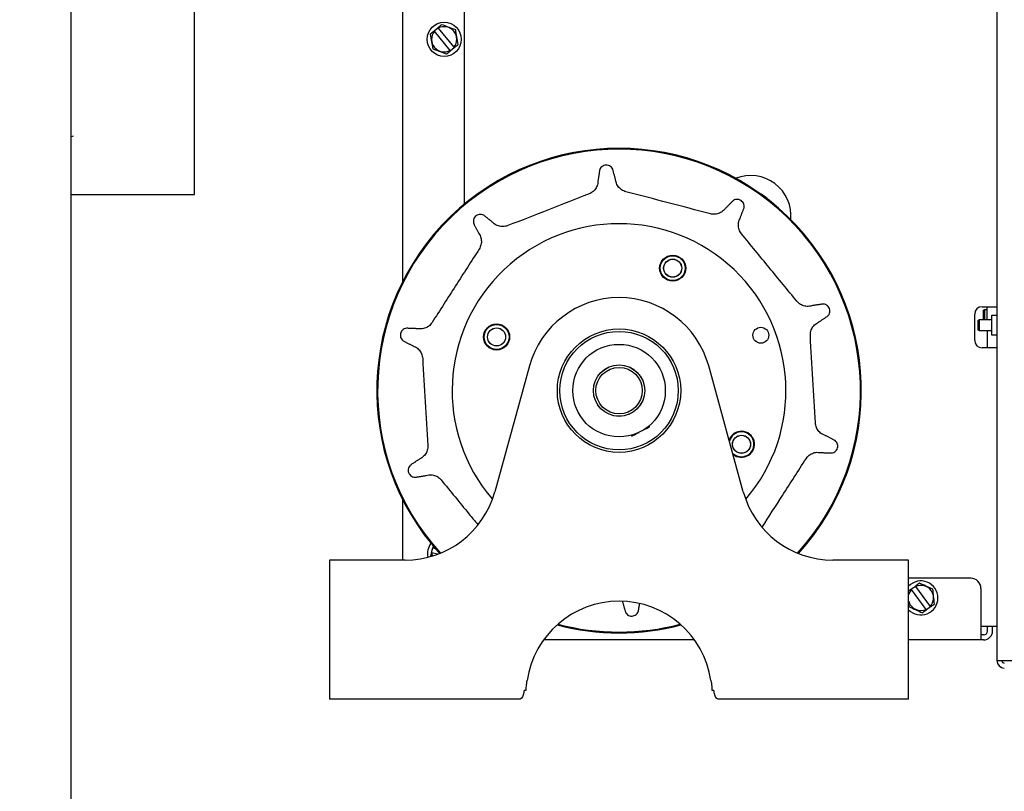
# Model space of a CAD drawing. Header units: inches. Extents: x 169.6 to 213.7, y 195.1 to 266.5.
# Tile 31 of 51: x 211.445 to 212.043, y 204.582 to 205.051. Entities that reach past the tile are written whole.
import ezdxf

# ---------------------------------------------------------------- set-up
doc = ezdxf.new("R2010")
doc.units = ezdxf.units.IN
doc.header["$LTSCALE"] = 0.25
doc.header["$MEASUREMENT"] = 0
doc.layers.add('ANNOTATIONS', color=1, linetype='Continuous')
doc.layers.add('RHX RH F.O.H.', color=7, linetype='Continuous')
doc.styles.add('ARIAL', font='arial.ttf', dxfattribs={"height": 0.09375})
doc.dimstyles.new('STANDARD$0', dxfattribs={"dimtxt": 0.09375, "dimasz": 0.09375, "dimexe": 0.03125, "dimexo": 0.046875, "dimgap": 0.09, "dimtad": 0, "dimtih": 1, "dimtoh": 1, "dimdec": 4, "dimzin": 0, "dimdsep": 46, "dimtxsty": 'ARIAL', "dimcen": 0.09, "dimadec": 0, "dimazin": 0, "dimtfac": 1, "dimtdec": 4, "dimtofl": 0, "dimtmove": 0, "dimatfit": 1, "dimfxl": 1, "dimtolj": 1, "dimtzin": 0, "dimarcsym": 0})

# ---------------------------------------------------------------- blocks, each defined once
blk = doc.blocks.new('*D27')
at = {"layer": 'ANNOTATIONS', "color": 0, "lineweight": -2, "transparency": 16777216}
for p, q in [((211.68821, 205.54715), (213.02274, 205.54715)), ((212.99149, 205.4534), (212.99149, 203.33205)), ((212.99149, 200.77585), (212.99149, 202.89719)), ((211.49184, 200.6821), (213.02274, 200.6821))]:
    blk.add_line(p, q, dxfattribs=at)
at = {"layer": 'ANNOTATIONS', "color": 0, "transparency": 16777216}
for points in [[(212.97586, 205.4534), (213.00711, 205.4534), (212.99149, 205.54715)], [(212.97586, 200.77585), (213.00711, 200.77585), (212.99149, 200.6821)]]:
    blk.add_solid(points, dxfattribs=at)
at = {"layer": 'defpoints', "color": 0, "transparency": 16777216}
for p in [(211.64134, 205.54715), (211.44497, 200.6821), (212.99149, 200.6821)]:
    blk.add_point(p, dxfattribs=at)
at = {"layer": 'ANNOTATIONS', "color": 0, "transparency": 16777216, "insert": (212.99149, 203.11462), "char_height": 0.09375, "attachment_point": 5, "style": 'ARIAL'}
blk.add_mtext('\\A1;TOTAL\\PHEIGHT', dxfattribs=at)

msp = doc.modelspace()

# ---------------------------------------------------------------- linework, layer by layer
at = {"layer": 'RHX RH F.O.H.', "linetype": 'Continuous'}
for p, q in [((211.47622, 204.4321), (211.47622, 205.4321)), ((211.55122, 204.9446), (211.55122, 205.3946)), ((212.03887, 205.22953), (212.03887, 204.66126)), ((211.67767, 205.07573), (211.67767, 204.89151)), ((211.71517, 205.06948), (211.71517, 204.93865)), ((211.69685, 205.04393), (211.69916, 205.04584)), ((211.69935, 205.04562), (211.70891, 205.034)), ((211.70659, 205.03209), (211.69703, 205.04371)), ((211.70909, 205.03377), (211.70677, 205.03187)), ((211.47743, 204.97993), (211.47622, 204.97949)), ((211.47622, 204.9446), (211.55122, 204.9446)), ((212.02537, 204.85585), (212.02537, 204.87185)), ((212.02987, 204.87635), (212.03887, 204.87635)), ((212.03061, 204.87418), (212.03061, 204.86858)), ((212.03161, 204.8685), (212.03161, 204.87475)), ((212.03287, 204.8685), (212.03287, 204.87635)), ((212.03586, 204.8591), (212.03586, 204.87115)), ((212.02721, 204.86793), (212.02721, 204.86233)), ((212.02821, 204.86175), (212.02821, 204.8685)), ((212.03287, 204.86175), (212.03287, 204.85135)), ((212.03887, 204.85135), (212.02987, 204.85135)), ((211.75474, 204.84035), (211.73369, 204.76386)), ((211.79692, 204.83495), (211.79691, 204.83498)), ((211.79813, 204.83636), (211.79813, 204.83633)), ((211.88474, 204.76386), (211.86369, 204.84035)), ((211.79397, 204.82875), (211.79399, 204.82872)), ((211.82463, 204.82276), (211.82461, 204.82278)), ((211.81547, 204.81106), (211.81548, 204.81104)), ((211.81732, 204.81199), (211.81576, 204.81116)), ((211.81944, 204.81353), (211.81942, 204.81355)), ((211.822, 204.81641), (211.82201, 204.81638)), ((211.67767, 204.75919), (211.67767, 204.72235)), ((211.69523, 204.72691), (211.696, 204.72981)), ((211.69666, 204.73041), (211.69628, 204.72973)), ((211.69628, 204.72973), (211.69752, 204.72941)), ((211.63322, 204.72235), (211.63322, 204.63785)), ((211.67922, 204.72235), (211.63322, 204.72235)), ((211.69551, 204.72684), (211.69566, 204.7248)), ((211.69897, 204.72592), (211.69551, 204.72684)), ((211.98522, 204.72235), (211.93922, 204.72235)), ((211.98522, 204.63785), (211.98522, 204.72235)), ((212.02292, 204.71135), (211.98522, 204.71135)), ((211.98688, 204.70481), (211.98931, 204.70657)), ((211.99585, 204.69237), (211.98705, 204.70458)), ((211.98948, 204.70633), (211.99829, 204.69413)), ((212.02917, 204.7051), (212.02917, 204.67385)), ((211.99846, 204.6939), (211.99602, 204.69214)), ((212.03887, 204.6821), (212.02917, 204.6821)), ((212.03322, 204.67935), (212.03322, 204.6821)), ((212.03622, 204.67935), (212.03622, 204.6821)), ((211.85508, 204.67385), (211.76336, 204.67385)), ((212.03072, 204.67385), (211.98522, 204.67385)), ((212.03072, 204.67685), (212.02917, 204.67685)), ((212.03887, 204.66126), (212.171, 204.66126)), ((211.74905, 204.63785), (211.63322, 204.63785)), ((211.75165, 204.64325), (211.75277, 204.64325)), ((211.86567, 204.64325), (211.86679, 204.64325)), ((211.98522, 204.63785), (211.86938, 204.63785))]:
    msp.add_line(p, q, dxfattribs=at)
at = {"layer": 'RHX RH F.O.H.', "linetype": 'Continuous', "flags": 128}
for points in [[(211.81734, 204.79784), (211.81765, 204.79801), (211.81853, 204.79848), (211.81988, 204.7992), (211.82137, 204.79999)], [(211.82346, 204.8011), (211.82496, 204.8019), (211.82631, 204.80262), (211.82719, 204.80308), (211.82749, 204.80324)], [(211.98705, 204.70458), (211.98574, 204.70265), (211.98522, 204.70118)]]:
    msp.add_lwpolyline(points, dxfattribs=at)
at = {"layer": 'RHX RH F.O.H.', "linetype": 'Continuous'}
for centre, radius in [((211.70297, 205.03885), 0.01035), ((211.84183, 204.89977), 0.00793), ((211.84183, 204.89977), 0.00775), ((211.84183, 204.89977), 0.00757), ((211.84183, 204.89977), 0.0055), ((211.84183, 204.89977), 0.00545), ((211.7348, 204.85797), 0.00793), ((211.7348, 204.85797), 0.00775), ((211.7348, 204.85797), 0.00757), ((211.7348, 204.85797), 0.0055), ((211.7348, 204.85797), 0.00545), ((211.80922, 204.82535), 0.0375), ((211.80922, 204.82535), 0.036), ((211.89538, 204.859), 0.00483), ((211.80922, 204.82535), 0.02812), ((211.80922, 204.82535), 0.01562), ((211.80922, 204.82535), 0.0156), ((211.80922, 204.82535), 0.0141), ((211.88364, 204.79274), 0.0055), ((211.88364, 204.79274), 0.00545)]:
    msp.add_circle(centre, radius, dxfattribs=at)
for centre, radius, start, end in [((211.70297, 205.03885), 0.00767, 320.72188, 118.16943), ((211.70297, 205.03885), 0.00767, 140.72188, 298.16943), ((211.80922, 204.82535), 0.14725, 317.77113, 222.22887), ((211.80922, 204.82535), 0.14674, 317.69819, 222.30182), ((211.88922, 204.9316), 0.0245, 354.4, 111.64482), ((211.88922, 204.9316), 0.0145, 41.79943, 64.24538), ((211.80922, 204.82535), 0.10144, 319.37241, 220.62759), ((211.80922, 204.82535), 0.0565, 15.38848, 164.61152), ((212.02987, 204.87185), 0.0045, 90, 180), ((212.02987, 204.85585), 0.0045, 180, 270), ((211.82725, 204.80368), 0.0005, 298.00508, 28.00508), ((211.88364, 204.79274), 0.00793, 229.07783, 161.6991), ((211.88364, 204.79274), 0.00775, 227.08472, 163.69225), ((211.88364, 204.79274), 0.00757, 224.819, 165.95795), ((211.8171, 204.79828), 0.0005, 208.00508, 298.00508), ((211.67922, 204.77885), 0.0565, 270, 344.61152), ((211.93922, 204.77885), 0.0565, 195.38848, 270), ((211.70317, 204.72635), 0.01035, 143.15393, 192.69966), ((211.99267, 204.69935), 0.01035, 223.96147, 136.03855), ((212.02292, 204.7051), 0.00625, 0, 90), ((211.99267, 204.69935), 0.00767, 317.08907, 114.53663), ((211.80922, 204.64085), 0.0565, 8.55001, 171.44999), ((211.99267, 204.69935), 0.00767, 193.78954, 294.53663), ((211.80922, 204.82535), 0.14725, 255.19163, 284.80837), ((211.80922, 204.82535), 0.14674, 255.3243, 284.6757), ((212.03072, 204.67935), 0.0025, 270, 0), ((212.03072, 204.67935), 0.0055, 270, 0), ((212.04336, 204.66126), 0.00449, 180, 270), ((212.04336, 204.66126), 0.0015, 180, 270)]:
    msp.add_arc(centre, radius, start, end, dxfattribs=at)
at = {"layer": 'RHX RH F.O.H.', "linetype": 'Continuous', "extrusion": (0, 0, -1)}
for centre, start_param, end_param in [((211.74905, 204.64925), 2.125058, 3.141593), ((211.86938, 204.64925), 3.141593, 4.158127)]:
    msp.add_ellipse(centre, major_axis=(0, 0.0114), ratio=0.267949, start_param=start_param, end_param=end_param, dxfattribs=at)
at = {"layer": 'RHX RH F.O.H.', "linetype": 'Continuous'}
for points, knots in [([(211.70149, 205.04775), (211.70119, 205.04751), (211.70043, 205.04688), (211.69965, 205.04624), (211.69916, 205.04584)], [0, 0, 0, 0, 0.385067, 1, 1, 1, 1]), ([(211.70994, 205.04458), (211.70843, 205.04515), (211.70561, 205.04621), (211.7028, 205.04726), (211.70149, 205.04775)], [0, 0, 0, 0, 0.532445, 1, 1, 1, 1]), ([(211.71142, 205.03569), (211.71115, 205.03727), (211.71066, 205.04024), (211.71017, 205.0432), (211.70994, 205.04458)], [0, 0, 0, 0, 0.532445, 1, 1, 1, 1]), ([(211.69452, 205.04202), (211.69479, 205.04044), (211.69528, 205.03747), (211.69577, 205.03451), (211.696, 205.03312)], [0, 0, 0, 0, 0.532445, 1, 1, 1, 1]), ([(211.696, 205.03312), (211.6975, 205.03256), (211.70033, 205.0315), (211.70314, 205.03045), (211.70445, 205.02995)], [0, 0, 0, 0, 0.532445, 1, 1, 1, 1]), ([(211.70909, 205.03377), (211.70957, 205.03417), (211.71036, 205.03481), (211.71112, 205.03544), (211.71142, 205.03569)], [0, 0, 0, 0, 0.614934, 1, 1, 1, 1]), ([(211.80536, 204.95987), (211.80512, 204.96029), (211.80465, 204.96111), (211.80346, 204.96198), (211.80207, 204.96242), (211.80061, 204.96237), (211.79926, 204.96184), (211.79817, 204.96091), (211.79764, 204.96001), (211.79746, 204.95949), (211.79743, 204.95941)], [0, 0, 0, 0, 0.143761, 0.284884, 0.422605, 0.558129, 0.693838, 0.831958, 0.973834, 1, 1, 1, 1]), ([(211.7964, 204.95281), (211.79637, 204.95227), (211.79628, 204.95078), (211.79537, 204.94848), (211.79355, 204.94621), (211.79185, 204.94535), (211.79099, 204.94492)], [0, 0, 0, 0, 0.159974, 0.440437, 0.719692, 1, 1, 1, 1]), ([(211.81344, 204.94622), (211.81297, 204.94637), (211.81158, 204.94681), (211.80957, 204.94824), (211.80778, 204.95059), (211.80736, 204.95249), (211.80715, 204.95343)], [0, 0, 0, 0, 0.146283, 0.43046, 0.715732, 1, 1, 1, 1]), ([(211.79099, 204.94492), (211.78276, 204.9417), (211.7663, 204.93527), (211.74983, 204.92884), (211.74159, 204.92562)], [0, 0, 0, 0, 0.499724, 1, 1, 1, 1]), ([(211.86475, 204.93279), (211.85621, 204.93503), (211.8391, 204.93951), (211.822, 204.94398), (211.81344, 204.94622)], [0, 0, 0, 0, 0.499724, 1, 1, 1, 1]), ([(211.88517, 204.93645), (211.88522, 204.93692), (211.88532, 204.93787), (211.88487, 204.93927), (211.884, 204.94044), (211.88279, 204.94126), (211.88139, 204.94163), (211.87996, 204.94152), (211.879, 204.9411), (211.87855, 204.94078), (211.87848, 204.94073)], [0, 0, 0, 0, 0.143761, 0.284885, 0.422608, 0.558134, 0.69384, 0.83196, 0.973833, 1, 1, 1, 1]), ([(211.72703, 204.93191), (211.72659, 204.93211), (211.72573, 204.9325), (211.72425, 204.9325), (211.72287, 204.93204), (211.72172, 204.93114), (211.72094, 204.92993), (211.7206, 204.92852), (211.7207, 204.92749), (211.72086, 204.92696), (211.72089, 204.92688)], [0, 0, 0, 0, 0.143764, 0.28489, 0.422609, 0.558134, 0.69384, 0.831959, 0.973835, 1, 1, 1, 1]), ([(211.87377, 204.936), (211.87342, 204.93558), (211.87248, 204.93443), (211.87038, 204.9331), (211.86758, 204.93234), (211.8657, 204.93264), (211.86475, 204.93279)], [0, 0, 0, 0, 0.159974, 0.440441, 0.719693, 1, 1, 1, 1]), ([(211.74159, 204.92562), (211.74112, 204.92546), (211.73973, 204.92501), (211.73727, 204.92497), (211.73444, 204.92583), (211.73299, 204.92711), (211.73226, 204.92776)], [0, 0, 0, 0, 0.146287, 0.430466, 0.715731, 1, 1, 1, 1]), ([(211.88368, 204.92066), (211.88338, 204.92106), (211.88252, 204.92223), (211.88173, 204.92457), (211.88167, 204.92752), (211.88244, 204.9293), (211.88283, 204.93019)], [0, 0, 0, 0, 0.146286, 0.430463, 0.715733, 1, 1, 1, 1]), ([(211.72394, 204.92093), (211.72423, 204.92048), (211.72503, 204.91922), (211.72564, 204.91682), (211.7255, 204.91392), (211.72463, 204.91222), (211.7242, 204.91137)], [0, 0, 0, 0, 0.1599722, 0.4404372, 0.7196906, 1, 1, 1, 1]), ([(211.9173, 204.87963), (211.9117, 204.88647), (211.90049, 204.90014), (211.88928, 204.91382), (211.88368, 204.92066)], [0, 0, 0, 0, 0.499724, 1, 1, 1, 1]), ([(211.7242, 204.91137), (211.71943, 204.90393), (211.70989, 204.88905), (211.70034, 204.87416), (211.69557, 204.86672)], [0, 0, 0, 0, 0.499724, 1, 1, 1, 1]), ([(211.92647, 204.87693), (211.92595, 204.87679), (211.92451, 204.87642), (211.92203, 204.87657), (211.91932, 204.8776), (211.91797, 204.87896), (211.9173, 204.87963)], [0, 0, 0, 0, 0.159972, 0.44044, 0.719691, 1, 1, 1, 1]), ([(211.93596, 204.87059), (211.93628, 204.87094), (211.93692, 204.87165), (211.93738, 204.87305), (211.93737, 204.87451), (211.93687, 204.87588), (211.93595, 204.877), (211.93473, 204.87775), (211.93371, 204.87798), (211.93316, 204.87799), (211.93307, 204.87799)], [0, 0, 0, 0, 0.14376, 0.284885, 0.422606, 0.558133, 0.693838, 0.831959, 0.973834, 1, 1, 1, 1]), ([(211.69557, 204.86672), (211.69528, 204.86631), (211.69443, 204.86513), (211.69246, 204.86366), (211.68966, 204.86269), (211.68773, 204.86287), (211.68677, 204.86296)], [0, 0, 0, 0, 0.146287, 0.430464, 0.715734, 1, 1, 1, 1]), ([(211.92548, 204.85869), (211.92547, 204.85919), (211.92547, 204.86064), (211.9262, 204.863), (211.92788, 204.86542), (211.92956, 204.86641), (211.93039, 204.8669)], [0, 0, 0, 0, 0.146283, 0.43046, 0.715732, 1, 1, 1, 1]), ([(211.68009, 204.86325), (211.67962, 204.86316), (211.67869, 204.86296), (211.6775, 204.8621), (211.67665, 204.86091), (211.67625, 204.85951), (211.67633, 204.85806), (211.67688, 204.85673), (211.67757, 204.85595), (211.67801, 204.85562), (211.67808, 204.85557)], [0, 0, 0, 0, 0.1437594, 0.284882, 0.4226044, 0.5581316, 0.6938374, 0.8319552, 0.9738338, 1, 1, 1, 1]), ([(211.92856, 204.80574), (211.92805, 204.81456), (211.92702, 204.83221), (211.92599, 204.84986), (211.92548, 204.85869)], [0, 0, 0, 0, 0.499724, 1, 1, 1, 1]), ([(211.68404, 204.85255), (211.68455, 204.85235), (211.68593, 204.85181), (211.68784, 204.85023), (211.68943, 204.8478), (211.68973, 204.84591), (211.68988, 204.84497)], [0, 0, 0, 0, 0.159977, 0.440437, 0.719692, 1, 1, 1, 1]), ([(211.68988, 204.84497), (211.69039, 204.83615), (211.69142, 204.8185), (211.69245, 204.80085), (211.69296, 204.79201)], [0, 0, 0, 0, 0.499724, 1, 1, 1, 1]), ([(211.93439, 204.79816), (211.93389, 204.79835), (211.9325, 204.7989), (211.93059, 204.80048), (211.929, 204.80291), (211.92871, 204.80479), (211.92856, 204.80574)], [0, 0, 0, 0, 0.159976, 0.440437, 0.719692, 1, 1, 1, 1]), ([(211.93834, 204.78745), (211.93881, 204.78755), (211.93974, 204.78774), (211.94094, 204.78861), (211.94179, 204.7898), (211.94219, 204.7912), (211.94211, 204.79264), (211.94155, 204.79397), (211.94087, 204.79476), (211.94042, 204.79509), (211.94036, 204.79514)], [0, 0, 0, 0, 0.1437588, 0.2848853, 0.4226065, 0.558131, 0.6938366, 0.8319559, 0.9738339, 1, 1, 1, 1]), ([(211.69296, 204.79201), (211.69296, 204.79152), (211.69297, 204.79006), (211.69224, 204.78771), (211.69055, 204.78528), (211.68888, 204.7843), (211.68805, 204.78381)], [0, 0, 0, 0, 0.146284, 0.430462, 0.715735, 1, 1, 1, 1]), ([(211.92287, 204.78399), (211.92316, 204.78439), (211.92401, 204.78557), (211.92598, 204.78705), (211.92877, 204.78802), (211.9307, 204.78783), (211.93167, 204.78774)], [0, 0, 0, 0, 0.146284, 0.430462, 0.715733, 1, 1, 1, 1]), ([(211.89619, 204.74238), (211.90031, 204.7488), (211.9092, 204.76267), (211.91809, 204.77654), (211.92287, 204.78399)], [0, 0, 0, 0, 0.463124, 1, 1, 1, 1]), ([(211.68248, 204.78012), (211.68215, 204.77976), (211.68152, 204.77906), (211.68106, 204.77766), (211.68107, 204.7762), (211.68157, 204.77483), (211.68248, 204.77371), (211.68371, 204.77295), (211.68473, 204.77273), (211.68528, 204.77272), (211.68537, 204.77272)], [0, 0, 0, 0, 0.14376, 0.284883, 0.422605, 0.558132, 0.693838, 0.831958, 0.973834, 1, 1, 1, 1]), ([(211.69196, 204.77378), (211.69249, 204.77392), (211.69393, 204.77429), (211.6964, 204.77413), (211.69912, 204.7731), (211.70046, 204.77175), (211.70114, 204.77107)], [0, 0, 0, 0, 0.1599775, 0.4404395, 0.7196951, 1, 1, 1, 1]), ([(211.70114, 204.77107), (211.70674, 204.76424), (211.71415, 204.7552), (211.72156, 204.74615), (211.72337, 204.74394)], [0, 0, 0, 0, 0.755622, 1, 1, 1, 1]), ([(211.99176, 204.70833), (211.99145, 204.7081), (211.99064, 204.70753), (211.98982, 204.70693), (211.98931, 204.70657)], [0, 0, 0, 0, 0.38507, 1, 1, 1, 1]), ([(211.99998, 204.70463), (211.99852, 204.70529), (211.99577, 204.70652), (211.99303, 204.70775), (211.99176, 204.70833)], [0, 0, 0, 0, 0.532445, 1, 1, 1, 1]), ([(212.0009, 204.69566), (212.00074, 204.69725), (212.00043, 204.70025), (212.00013, 204.70324), (211.99998, 204.70463)], [0, 0, 0, 0, 0.532444, 1, 1, 1, 1]), ([(211.81308, 204.69084), (211.81331, 204.69042), (211.81378, 204.6896), (211.81498, 204.68873), (211.81637, 204.68829), (211.81782, 204.68834), (211.81917, 204.68886), (211.82027, 204.6898), (211.8208, 204.69069), (211.82098, 204.69122), (211.821, 204.6913)], [0, 0, 0, 0, 0.143761, 0.284884, 0.422605, 0.558135, 0.693839, 0.831957, 0.973835, 1, 1, 1, 1]), ([(211.98535, 204.69407), (211.98682, 204.69342), (211.98957, 204.69218), (211.9923, 204.69095), (211.99358, 204.69038)], [0, 0, 0, 0, 0.532442, 1, 1, 1, 1]), ([(211.99846, 204.6939), (211.99896, 204.69426), (211.99979, 204.69485), (212.00059, 204.69543), (212.0009, 204.69566)], [0, 0, 0, 0, 0.61493, 1, 1, 1, 1]), ([(211.75277, 204.64325), (211.7528, 204.6438), (211.75285, 204.64489), (211.75303, 204.64691), (211.75323, 204.64839), (211.75335, 204.64925)], [0, 0, 0, 0, 0.2944346, 0.5887794, 1, 1, 1, 1]), ([(211.86509, 204.64925), (211.86518, 204.64863), (211.86535, 204.64739), (211.86556, 204.64533), (211.86563, 204.64402), (211.86567, 204.64325)], [0, 0, 0, 0, 0.296612, 0.591343, 1, 1, 1, 1])]:
    msp.add_open_spline(points, degree=3, knots=knots, dxfattribs=at)
for points in [[(211.69935, 205.04562), (211.69916, 205.04584)], [(211.69685, 205.04393), (211.69452, 205.04202)], [(211.69685, 205.04393), (211.69703, 205.04371)], [(211.70909, 205.03377), (211.70891, 205.034)], [(211.70445, 205.02995), (211.70677, 205.03187)], [(211.70659, 205.03209), (211.70677, 205.03187)], [(211.79743, 204.95941), (211.7964, 204.95281)], [(211.80715, 204.95343), (211.80536, 204.95987)], [(211.87848, 204.94073), (211.87377, 204.936)], [(211.73226, 204.92776), (211.72703, 204.93191)], [(211.88283, 204.93019), (211.88517, 204.93645)], [(211.72089, 204.92688), (211.72394, 204.92093)], [(211.93307, 204.87799), (211.92647, 204.87693)], [(212.03061, 204.87418), (212.03161, 204.87475)], [(212.03161, 204.87475), (212.03287, 204.87475)], [(212.03586, 204.87115), (212.03887, 204.87115)], [(211.93039, 204.8669), (211.93596, 204.87059)], [(212.02721, 204.86793), (212.02821, 204.8685)], [(212.02821, 204.8685), (212.03586, 204.8685)], [(212.03074, 204.8685), (212.03061, 204.86858)], [(211.68677, 204.86296), (211.68009, 204.86325)], [(212.02821, 204.86175), (212.02721, 204.86233)], [(212.03586, 204.86175), (212.02821, 204.86175)], [(212.03887, 204.8591), (212.03586, 204.8591)], [(211.67808, 204.85557), (211.68404, 204.85255)], [(211.80297, 204.83965), (211.80297, 204.83967)], [(211.81547, 204.83967), (211.81547, 204.83965)], [(211.80297, 204.81103), (211.80297, 204.81106)], [(211.82761, 204.80408), (211.8277, 204.80392)], [(211.81666, 204.79805), (211.81658, 204.79821)], [(211.94036, 204.79514), (211.93439, 204.79816)], [(211.93167, 204.78774), (211.93834, 204.78745)], [(211.68805, 204.78381), (211.68248, 204.78012)], [(211.68537, 204.77272), (211.69196, 204.77378)], [(211.69631, 204.73097), (211.696, 204.72981)], [(211.69628, 204.72973), (211.696, 204.72981)], [(211.69523, 204.72691), (211.69468, 204.72484)], [(211.69523, 204.72691), (211.69551, 204.72684)], [(211.98688, 204.70481), (211.98522, 204.70361)], [(211.98688, 204.70481), (211.98705, 204.70458)], [(211.98948, 204.70633), (211.98931, 204.70657)], [(211.81129, 204.69727), (211.81308, 204.69084)], [(211.821, 204.6913), (211.82168, 204.69562)], [(211.98522, 204.6954), (211.98535, 204.69407)], [(211.99358, 204.69038), (211.99602, 204.69214)], [(211.99585, 204.69237), (211.99602, 204.69214)], [(211.99846, 204.6939), (211.99829, 204.69413)]]:
    msp.add_open_spline(points, degree=1, dxfattribs=at)

# ---------------------------------------------------------------- dimensions: what is measured, and where the dimension line sits
at = {"layer": 'ANNOTATIONS'}
dim = msp.add_linear_dim(base=(212.99149, 200.6821), p1=(211.64134, 205.54715), p2=(211.44497, 200.6821), angle=90, text='TOTAL\\PHEIGHT', dimstyle='STANDARD$0', dxfattribs=at)
dim.commit()
dim.dimension.update_dxf_attribs({"geometry": '*D27', "text_midpoint": (212.99149, 203.11462)})

doc.saveas('drawing.dxf')
